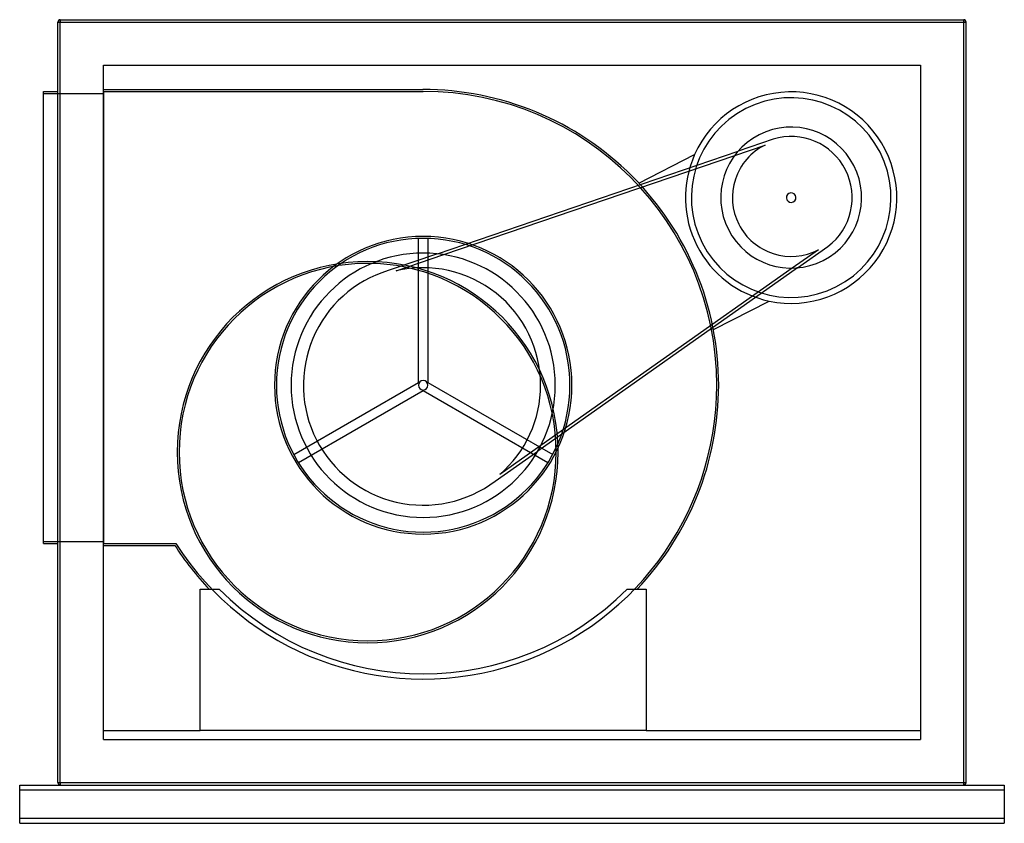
# Model space of a CAD drawing. Header units: millimetres. Extents: x -1030 to 1030, y -880 to 800.
import ezdxf

# ---------------------------------------------------------------- set-up
doc = ezdxf.new("R2010")
doc.units = ezdxf.units.MM
doc.layers.add('HIDDEN', color=7, linetype='Continuous')
doc.layers.add('THICK', color=7, linetype='Continuous')

msp = doc.modelspace()

# ---------------------------------------------------------------- linework, layer by layer
at = {"layer": 'HIDDEN'}
for p, q in [((-950, 795), (-945, 795)), ((-950, 795), (-950, 795)), ((-945, 800), (-945, 795)), ((-945, 800), (-945, 800)), ((-945, 795), (945, 795)), ((-945, -795), (-945, 795)), ((945, 800), (945, 795)), ((945, 800), (945, 800)), ((945, 795), (950, 795)), ((945, -795), (945, 795)), ((950, 795), (950, 795)), ((-855, 705), (-855, 705)), ((-855, -705), (-855, 705)), ((-855, 705), (855, 705)), ((855, 705), (855, -705)), ((855, 705), (855, 705)), ((-980, 650), (-980, 650)), ((-980, 646), (-855, 646)), ((-980, 646), (-980, 646)), ((-950, 650), (-950, 650)), ((-855, 654), (-855, 654)), ((-855, 654), (-186.8, 654)), ((-855, 650), (-185.8, 650)), ((-855, 650), (-855, 650)), ((-855, 650), (-855, -295)), ((-855, 646), (-855, 646)), ((-186.8, 654), (-186.8, 654)), ((-186.8, 654), (-186.8, 654)), ((-185.8, 650), (-185.8, 650)), ((466.1, 516.4), (529.5, 538)), ((546.7, 550.2), (473.2, 525.2)), ((529.5, 538), (529.5, 538)), ((546.7, 550.2), (546.7, 550.2)), ((-156.2, 310.6), (473.2, 525.2)), ((-142.8, 308.8), (466.1, 516.4)), ((265.3, 458.6), (382.1, 518.1)), ((382.1, 518.1), (382.1, 518.1)), ((265.3, 458.6), (265.3, 458.6)), ((-195.8, 41.5), (-195.8, 342.7)), ((-195.8, 342.7), (-195.8, 342.7)), ((-175.8, 342.7), (-175.8, 41.5)), ((-175.8, 342.7), (-175.8, 342.7)), ((-156.2, 310.6), (-259, 275.5)), ((641, 319.1), (586.3, 280.6)), ((597.6, 281.2), (661, 325.9)), ((641, 319.1), (641, 319.1)), ((661, 325.9), (661, 325.9)), ((-242.5, 274.8), (-142.8, 308.8)), ((-259, 275.5), (-259, 275.5)), ((-242.5, 274.8), (-242.5, 274.8)), ((597.6, 281.2), (54, -101.9)), ((586.3, 280.6), (60.4, -90)), ((421.5, 152.1), (538.3, 211.6)), ((538.3, 211.6), (538.3, 211.6)), ((421.5, 152.1), (421.5, 152.1)), ((-456.6, -109.1), (-195.8, 41.5)), ((-195.8, 41.5), (-195.8, 41.5)), ((-175.8, 41.5), (-175.8, 41.5)), ((-175.8, 41.5), (85.1, -109.1)), ((-185.8, 24.2), (-446.6, -126.4)), ((-185.8, 24.2), (-185.8, 24.2)), ((75.1, -126.4), (-185.8, 24.2)), ((-34.9, -164.5), (54, -101.9)), ((60.4, -90), (-25.7, -150.6)), ((-456.6, -109.1), (-456.6, -109.1)), ((85.1, -109.1), (85.1, -109.1)), ((-446.6, -126.4), (-446.6, -126.4)), ((75.1, -126.4), (75.1, -126.4)), ((-34.9, -164.5), (-34.9, -164.5)), ((-25.7, -150.6), (-25.7, -150.6)), ((-980, -291), (-855, -291)), ((-980, -291), (-980, -291)), ((-980, -295), (-980, -295)), ((-950, -295), (-950, -295)), ((-855, -291), (-855, -291)), ((-855, -295), (-855, -295)), ((-855, -295), (-703.3, -295)), ((-855, -299), (-855, -299)), ((-855, -299), (-705.5, -299)), ((-705.5, -299), (-705.5, -299)), ((-703.3, -295), (-703.3, -295)), ((-652.3, -390.8), (-652.3, -390.8)), ((-652.3, -390.8), (-612.3, -390.8)), ((-652.3, -686), (-652.3, -390.8)), ((-633.3, -390.8), (-633.3, -390.8)), ((-612.3, -390.8), (-612.3, -390.8)), ((-612.3, -390.8), (-612.3, -390.8)), ((240.8, -390.8), (240.8, -390.8)), ((240.8, -390.8), (240.8, -390.8)), ((240.8, -390.8), (280.8, -390.8)), ((261.8, -390.8), (261.8, -390.8)), ((280.8, -390.8), (280.8, -390.8)), ((280.8, -390.8), (280.8, -686)), ((-855, -686), (-855, -686)), ((-855, -686), (-652.3, -686)), ((-855, -686), (-855, -686)), ((-652.3, -686), (-652.3, -686)), ((280.8, -686), (-652.3, -686)), ((-652.3, -686), (-652.3, -686)), ((-652.3, -686), (-652.3, -686)), ((-652.3, -686), (-652.3, -686)), ((-652.3, -686), (-652.3, -686)), ((280.8, -686), (280.8, -686)), ((280.8, -686), (280.8, -686)), ((280.8, -686), (280.8, -686)), ((280.8, -686), (280.8, -686)), ((280.8, -686), (280.8, -686)), ((280.8, -686), (855, -686)), ((855, -686), (855, -686)), ((855, -686), (855, -686)), ((-855, -705), (-855, -705)), ((-855, -705), (-855, -705)), ((-855, -705), (-855, -705)), ((-855, -705), (855, -705)), ((855, -705), (855, -705)), ((855, -705), (855, -705)), ((855, -705), (855, -705)), ((-1030, -800), (-1030, -800)), ((-1030, -800), (-1030, -800)), ((-950, -795), (-950, -795)), ((-950, -795), (-945, -795)), ((-945.1, -800), (-945.1, -800)), ((-945.1, -800), (-945.1, -800)), ((-945, -795), (945, -795)), ((-945, -795), (-945, -800)), ((-945, -800), (-945, -800)), ((-945, -800), (-945, -800)), ((-945, -800), (-945, -800)), ((945, -795), (950, -795)), ((945, -795), (945, -800)), ((945, -800), (945, -800)), ((945, -800), (945, -800)), ((945, -800), (945, -800)), ((945.1, -800), (945.1, -800)), ((945.1, -800), (945.1, -800)), ((950, -795), (950, -795)), ((1030, -800), (1030, -800)), ((1030, -800), (1030, -800)), ((-1030, -810), (-1030, -810)), ((-1030, -810), (-1030, -810)), ((1030, -810), (1030, -810)), ((1030, -810), (1030, -810)), ((-1030, -870), (-1030, -870)), ((-1030, -870), (-1030, -870)), ((-1030, -880), (-1030, -880)), ((-1030, -880), (-1030, -880)), ((1030, -870), (1030, -870)), ((1030, -870), (1030, -870)), ((1030, -880), (1030, -880)), ((1030, -880), (1030, -880))]:
    msp.add_line(p, q, dxfattribs=at)
for centre, radius, start, end in [((-185.8, 35.8), 618.2, 0, 90.0927), ((-185.8, 35.8), 614.2, 0, 90), ((584, 428), 221.1, 27, 155.9424), ((584, 428), 208.8, 27, 117), ((584, 428), 208.8, 27, 117), ((584, 428), 208.8, 117, 207), ((584, 428), 208.8, 117, 207), ((584, 428), 147.4, 27, 207), ((584, 428), 122.8, 116.3688, 207), ((584, 428), 127.8, 27, 107), ((584, 428), 221.1, 155.9424, 207), ((584, 428), 221.1, 155.9424, 207), ((584, 428), 208.8, 207, 27), ((584, 428), 208.8, 207, 27), ((584, 428), 221.1, 258.0576, 27), ((584, 428), 147.4, 207, 27), ((584, 428), 127.8, 307, 27), ((584, 428), 10, 27, 207), ((584, 428), 10, 207, 27), ((584, 428), 122.8, 207, 297.6312), ((-185.8, 35.8), 311.1, 0, 180), ((-185.8, 35.8), 307.1, 0, 180), ((-185.8, 35.8), 276.4, 0, 180), ((584, 428), 221.1, 207, 258.0576), ((584, 428), 221.1, 207, 258.0576), ((-302, -104), 398.5, 0, 180), ((-302, -104), 394.5, 0, 180), ((-185.8, 35.8), 250.7, 107, 207), ((-185.8, 35.8), 245.7, 0, 103.345), ((-185.8, 35.8), 10, 0, 180), ((-185.8, 35.8), 614.2, 212.579, 0), ((-185.8, 35.8), 311.1, 180, 0), ((-185.8, 35.8), 307.1, 180, 0), ((-185.8, 35.8), 276.4, 180, 0), ((-185.8, 35.8), 10, 180, 0), ((-185.8, 35.8), 245.7, 310.655, 0), ((-185.8, 35.8), 618.2, 316.3738, 0), ((-185.8, 35.8), 250.7, 207, 307), ((-302, -104), 398.5, 180, 0), ((-302, -104), 394.5, 180, 0), ((-185.8, 35.8), 618.2, 212.7822, 223.6262), ((-185.8, 35.8), 603.2, 225, 315)]:
    msp.add_arc(centre, radius, start, end, dxfattribs=at)
at = {"layer": 'THICK'}
for p, q in [((-950, 795), (-945, 795)), ((-950, -795), (-950, 795)), ((-945, 800), (945, 800)), ((-945, 795), (-945, 800)), ((-945, 795), (945, 795)), ((-945, -795), (-945, 795)), ((945, 795), (945, 800)), ((945, 795), (950, 795)), ((945, -795), (945, 795)), ((950, -795), (950, 795)), ((-980, -295), (-980, 650)), ((-980, 650), (-950, 650)), ((-980, -295), (-950, -295)), ((-1030, -800), (-945.1, -800)), ((-1030, -810), (-1030, -800)), ((-950, -795), (-945, -795)), ((-945, -800), (-945, -795)), ((-945, -795), (945, -795)), ((-945, -800), (945, -800)), ((945, -800), (945, -795)), ((945, -795), (950, -795)), ((945.1, -800), (1030, -800)), ((1030, -800), (1030, -810)), ((-1030, -810), (1030, -810)), ((-1030, -870), (-1030, -810)), ((1030, -810), (1030, -870)), ((1030, -870), (-1030, -870)), ((-1030, -880), (-1030, -870)), ((-1030, -880), (1030, -880)), ((1030, -870), (1030, -880))]:
    msp.add_line(p, q, dxfattribs=at)
for centre, start, end in [((-945, 795), 90, 180), ((945, 795), 0, 90), ((-945, -795), 180, 270), ((945, -795), 270, 0)]:
    msp.add_arc(centre, 5, start, end, dxfattribs=at)

doc.saveas('drawing.dxf')
